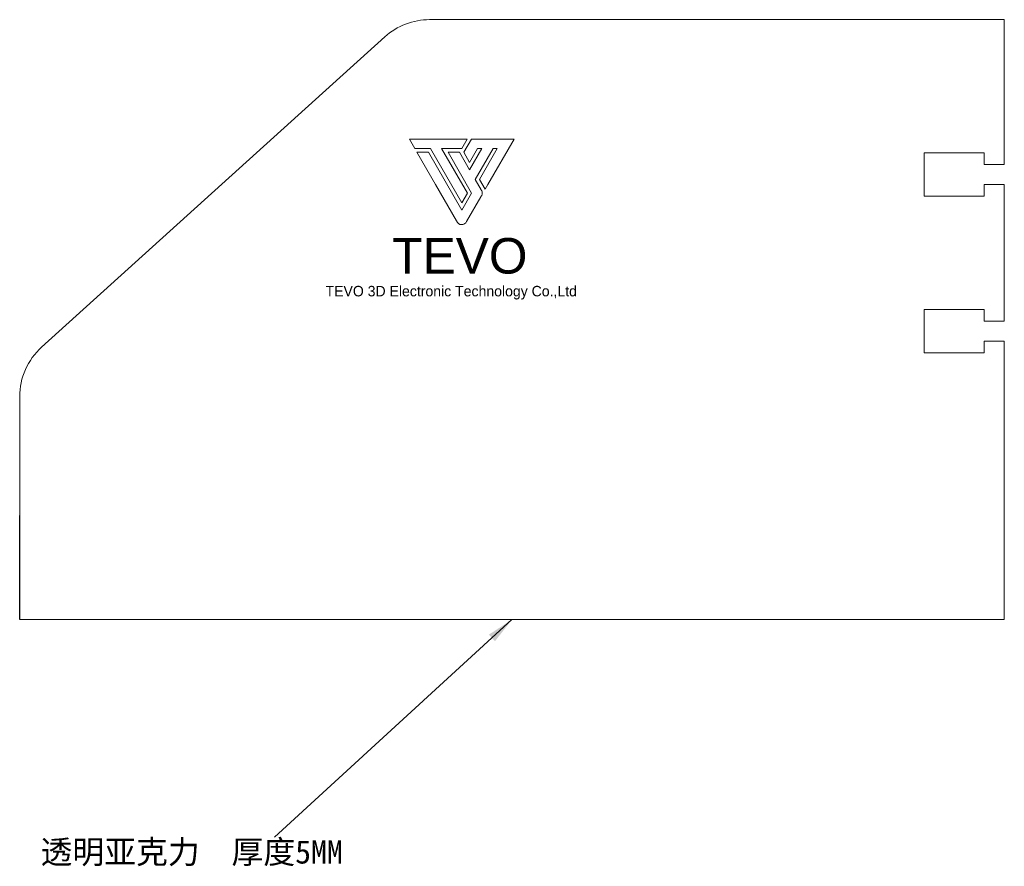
# Model space of a CAD drawing. Header units: millimetres. Extents: x -1096051 to 57, y -265 to 588094.
# Tile 2 of 2: x -91 to 57, y -265 to -138. Entities that reach past the tile are written whole.
import ezdxf

# ---------------------------------------------------------------- set-up
doc = ezdxf.new("R2010")
doc.units = ezdxf.units.MM
doc.layers.add('图层 1', color=7, linetype='Continuous')
doc.dimstyles.new('ISO-25', dxfattribs={"dimtxt": 2.5, "dimasz": 2.5, "dimexe": 1.25, "dimexo": 0.625, "dimtad": 1, "dimtxsty": 'Standard', "dimcen": 2.5, "dimadec": 0, "dimazin": 0, "dimtfac": 1, "dimtmove": 0, "dimatfit": 3, "dimfxl": 0, "dimarcsym": 0})

# ---------------------------------------------------------------- blocks, each defined once
blk = doc.blocks.new('1')
at = {"color": 7, "linetype": 'Continuous', "lineweight": 15}
for p, q in [((-29.52, 42.27), (56.63, 42.27)), ((56.63, 42.27), (56.63, 20.52)), ((-87.68, -6.87), (-36.23, 39.68)), ((53.63, 22.27), (44.63, 22.27)), ((44.63, 22.27), (44.63, 15.77)), ((53.63, 20.52), (53.63, 22.27)), ((56.63, 20.52), (53.63, 20.52)), ((53.63, 15.77), (53.63, 17.52)), ((53.63, 17.52), (56.63, 17.52)), ((56.63, 17.52), (56.63, -2.98)), ((44.63, 15.77), (53.63, 15.77)), ((53.63, -1.23), (44.63, -1.23)), ((44.63, -1.23), (44.63, -7.73)), ((53.63, -2.98), (53.63, -1.23)), ((56.63, -2.98), (53.63, -2.98)), ((53.63, -7.73), (53.63, -5.98)), ((53.63, -5.98), (56.63, -5.98)), ((56.63, -5.98), (56.63, -47.73)), ((44.63, -7.73), (53.63, -7.73)), ((-90.97, -47.73), (-90.97, -14.28)), ((56.63, -47.73), (-90.97, -47.73))]:
    blk.add_line(p, q, dxfattribs=at)
for centre, start, end in [((-29.52, 32.27), 90, 132.1372), ((-80.97, -14.28), 132.1372, 180)]:
    blk.add_arc(centre, 10, start, end, dxfattribs=at)

msp = doc.modelspace()

# ---------------------------------------------------------------- linework, layer by layer
at = {"color": 7, "linetype": 'Continuous', "lineweight": 15}
for p, q in [((-29.52, -137.73), (56.63, -137.73)), ((56.63, -137.73), (56.63, -158.73)), ((-87.68, -186.87), (-36.23, -140.32)), ((53.63, -157.73), (44.63, -157.73)), ((44.63, -157.73), (44.63, -162.73)), ((53.63, -158.73), (53.63, -157.73)), ((-90.97, -227.73), (-90.97, -194.28)), ((56.63, -206.73), (56.63, -227.73)), ((-59.97, -227.73), (-90.97, -227.73)), ((56.63, -227.73), (25.63, -227.73))]:
    msp.add_line(p, q, dxfattribs=at)
msp.add_line((-90.97, -227.73), (-90.97, -212.12))
for centre, start, end in [((-29.52, -147.73), 90, 132.1372), ((-80.97, -194.28), 132.1372, 180)]:
    msp.add_arc(centre, 10, start, end, dxfattribs=at)
at = {"layer": '图层 1', "lineweight": 0}
msp.add_lwpolyline([(-31.74, -157.08), (-32.54, -155.68), (-23.88, -155.68), (-24.71, -157.08), (-27.72, -157.08), (-23.86, -163.76), (-24.7, -165.21), (-29.39, -157.08), (-31.74, -157.08), (-31.74, -157.08)], dxfattribs=at)
msp.add_open_spline([(-21.74, -163.34), (-21.74, -163.34), (-21.74, -163.34), (-21.74, -163.34), (-21.74, -163.34), (-21.77, -163.28), (-21.77, -163.28), (-21.77, -163.28), (-22.68, -161.71), (-22.68, -161.71), (-22.68, -161.71), (-20.01, -157.08), (-20.01, -157.08), (-20.01, -157.08), (-19.37, -157.08), (-19.37, -157.08), (-19.37, -157.08), (-22.04, -161.71), (-22.04, -161.71), (-22.04, -161.71), (-21.19, -163.18), (-21.19, -163.18), (-21.19, -163.18), (-20.78, -162.47), (-20.78, -162.47), (-20.78, -162.47), (-16.86, -155.68), (-16.86, -155.68), (-16.86, -155.68), (-23.24, -155.68), (-23.24, -155.68), (-23.24, -155.68), (-24.37, -157.63), (-24.37, -157.63), (-24.37, -157.63), (-23.52, -159.15), (-23.52, -159.15), (-23.52, -159.15), (-22.32, -157.08), (-22.32, -157.08), (-22.32, -157.08), (-21.69, -157.08), (-21.69, -157.08), (-21.69, -157.08), (-23.52, -160.25), (-23.52, -160.25), (-23.52, -160.25), (-25.03, -157.63), (-25.03, -157.63), (-25.03, -157.63), (-26.76, -157.63), (-26.76, -157.63), (-26.76, -157.63), (-23.23, -163.76), (-23.23, -163.76), (-23.23, -163.76), (-24.7, -166.31), (-24.7, -166.31), (-24.7, -166.31), (-29.71, -157.63), (-29.71, -157.63), (-29.71, -157.63), (-31.42, -157.63), (-31.42, -157.63), (-31.42, -157.63), (-31.42, -157.63), (-31.42, -157.63), (-31.42, -157.63), (-28.62, -162.47), (-28.62, -162.47), (-28.62, -162.47), (-25.47, -167.93), (-25.47, -167.93), (-25.3, -168.24), (-25.11, -168.48), (-24.71, -168.48), (-24.46, -168.48), (-24.25, -168.37), (-24.1, -168.2), (-24.05, -168.13), (-24.01, -168.06), (-23.97, -167.99), (-23.97, -167.99), (-21.83, -164.3), (-21.83, -164.3), (-21.79, -164.23), (-21.75, -164.16), (-21.71, -164.09), (-21.65, -163.98), (-21.62, -163.86), (-21.62, -163.74), (-21.62, -163.62), (-21.65, -163.51), (-21.7, -163.41), (-21.71, -163.39), (-21.72, -163.36), (-21.74, -163.34)], degree=3, knots=[0, 0, 0, 0, 1, 1, 1, 2, 2, 2, 3, 3, 3, 4, 4, 4, 5, 5, 5, 6, 6, 6, 7, 7, 7, 8, 8, 8, 9, 9, 9, 10, 10, 10, 11, 11, 11, 12, 12, 12, 13, 13, 13, 14, 14, 14, 15, 15, 15, 16, 16, 16, 17, 17, 17, 18, 18, 18, 19, 19, 19, 20, 20, 20, 21, 21, 21, 22, 22, 22, 23, 23, 23, 24, 24, 24, 25, 25, 25, 26, 26, 26, 27, 27, 27, 28, 28, 28, 29, 29, 29, 30, 30, 30, 31, 31, 31, 32, 32, 32, 32], dxfattribs=at)

# ---------------------------------------------------------------- block references
msp.add_blockref('1', (0, -180))

# ---------------------------------------------------------------- texts
at = {"insert": (-87.85, -260.84), "char_height": 3.5, "attachment_point": 1}
msp.add_mtext_dynamic_manual_height_columns('{\\fSimSun|b0|i0|c134|p2;透明亚克力}  {\\fSimSun|b0|i0|c134|p2;厚度5MM}', width=84.4468, gutter_width=17.5, heights=[0], dxfattribs=at)
at = {"layer": '图层 1', "color": 155, "true_color": 0x2f6cac, "insert": (-35.12, -175.9), "char_height": 5.3301, "attachment_point": 7}
msp.add_mtext('\\fArial|b0|i0|c0|p34;\\W1;TEVO', dxfattribs=at)
at = {"layer": '图层 1', "color": 155, "true_color": 0x3072b9, "insert": (-45.12, -179.72), "char_height": 1.5747, "attachment_point": 7}
msp.add_mtext('\\fPlantagenet Cherokee|b0|i0|c0|p34;\\W1;TEVO 3D Electronic Technology Co.,Ltd', dxfattribs=at)

# ---------------------------------------------------------------- leaders
msp.add_leader([(-17.17, -227.73), (-52.75, -260.36)], dimstyle='ISO-25', override={"dimtxt": 3.5, "dimasz": 4.08, "dimexe": 2, "dimexo": 0, "dimgap": 1.524, "dimtad": 0, "dimtih": 1, "dimtoh": 1, "dimzin": 0, "dimadec": 2, "dimtzin": 0})

doc.saveas('drawing.dxf')
